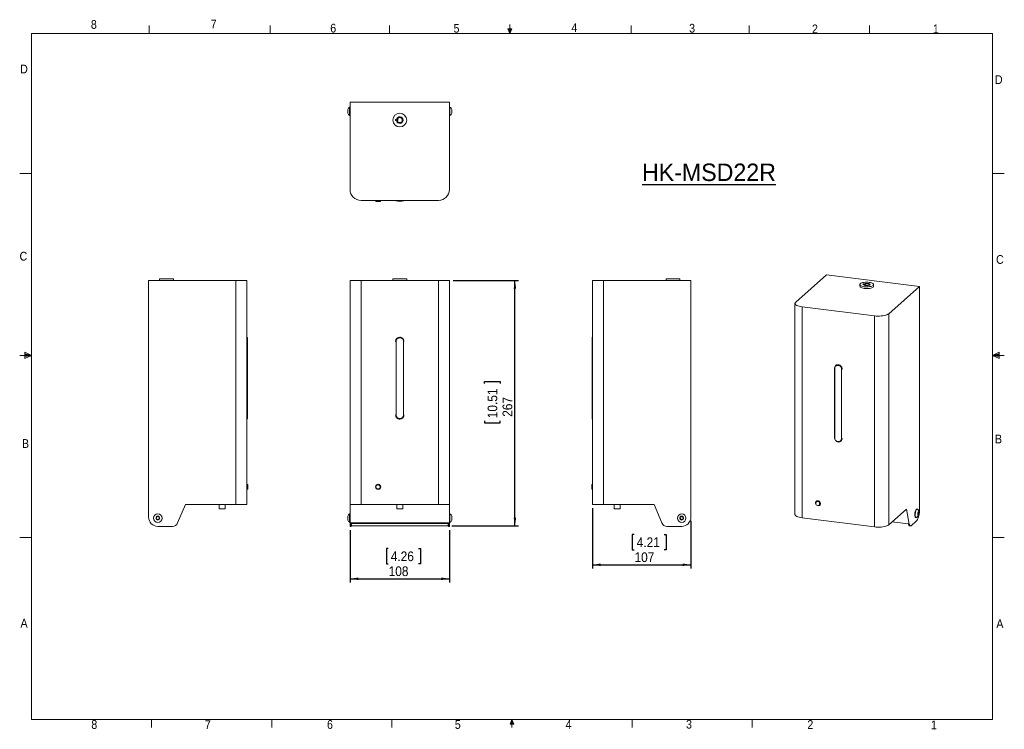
# Model space of a CAD drawing. Header units: millimetres. Extents: x 5 to 273, y 7 to 200.
import ezdxf

# ---------------------------------------------------------------- set-up
doc = ezdxf.new("R2010")
doc.units = ezdxf.units.MM
doc.layers.add('FORMAT', color=7, linetype='Continuous')
doc.styles.add('SLDTEXTSTYLE0', font='ARIAL.TTF', dxfattribs={"width": 0.948})
doc.styles.add('SLDTEXTSTYLE1', font='GOTHIC.TTF', dxfattribs={"width": 0.913})
doc.dimstyles.new('SLDDIMSTYLE0', dxfattribs={"dimtxt": 2.645833, "dimasz": 2.2, "dimexe": 0, "dimexo": 0.0625, "dimgap": 0.661458, "dimtad": 1, "dimlfac": 4, "dimrnd": 1e-09, "dimzin": 12, "dimdsep": 46, "dimtxsty": 'SLDTEXTSTYLE1', "dimsah": 1, "dimcen": 0.09, "dimadec": 0, "dimazin": 3, "dimtfac": 1, "dimtofl": 0, "dimtmove": 0, "dimatfit": 3, "dimfxl": 0, "dimfrac": 2, "dimtolj": 1, "dimtzin": 12, "dimarcsym": 0})

# ---------------------------------------------------------------- blocks, each defined once
blk = doc.blocks.new('*D1')
at = {"layer": 'FORMAT'}
for p, q in [((95.13, 61.55), (95.13, 47.29)), ((122.18, 61.55), (122.18, 47.29)), ((105.53, 56.55), (104.99, 56.55)), ((104.99, 56.55), (104.99, 52.35)), ((113.71, 56.55), (114.25, 56.55)), ((114.25, 56.55), (114.25, 52.35)), ((104.99, 52.35), (105.53, 52.35)), ((114.25, 52.35), (113.71, 52.35)), ((95.13, 48.29), (122.18, 48.29))]:
    blk.add_line(p, q, dxfattribs=at)
for points in [[(95.13, 48.29), (97.33, 47.95), (97.33, 48.63)], [(122.18, 48.29), (119.98, 48.63), (119.98, 47.95)]]:
    blk.add_solid(points, dxfattribs=at)
at = {"layer": 'FORMAT', "char_height": 2.646, "attachment_point": 1, "style": 'SLDTEXTSTYLE1'}
for s, insert in [('4.26', (106.2, 55.73, -12.41)), ('108', (105.62, 51.67, -12.41))]:
    blk.add_mtext(s, dxfattribs=dict(at, insert=insert))
blk = doc.blocks.new('*D2')
at = {"layer": 'FORMAT'}
for p, q in [((123.18, 129.43), (140.99, 129.43)), ((139.99, 62.68), (139.99, 129.43)), ((131.73, 101.44), (131.73, 101.98)), ((131.73, 101.98), (135.93, 101.98)), ((135.93, 101.98), (135.93, 101.44)), ((131.73, 91.31), (131.73, 90.77)), ((135.93, 90.77), (135.93, 91.31)), ((131.73, 90.77), (135.93, 90.77)), ((122.78, 62.68), (140.99, 62.68))]:
    blk.add_line(p, q, dxfattribs=at)
for points in [[(139.99, 129.43), (139.65, 127.23), (140.33, 127.23)], [(139.99, 62.68), (140.33, 64.88), (139.65, 64.88)]]:
    blk.add_solid(points, dxfattribs=at)
at = {"layer": 'FORMAT', "char_height": 2.646, "attachment_point": 1, "rotation": 90, "style": 'SLDTEXTSTYLE1'}
for s, insert in [('10.51', (132.55, 91.98, -12.41)), ('267', (136.62, 92.37, -12.41))]:
    blk.add_mtext(s, dxfattribs=dict(at, insert=insert))
blk = doc.blocks.new('*D3')
at = {"layer": 'FORMAT'}
for p, q in [((161.12, 67.5), (161.12, 51.1)), ((187.87, 64.05), (187.87, 51.1)), ((172.46, 60.37), (171.92, 60.37)), ((171.92, 60.37), (171.92, 56.17)), ((180.64, 60.37), (181.17, 60.37)), ((181.17, 60.37), (181.17, 56.17)), ((171.92, 56.17), (172.46, 56.17)), ((181.17, 56.17), (180.64, 56.17)), ((161.12, 52.1), (187.87, 52.1))]:
    blk.add_line(p, q, dxfattribs=at)
for points in [[(161.12, 52.1), (163.32, 51.76), (163.32, 52.44)], [(187.87, 52.1), (185.67, 52.44), (185.67, 51.76)]]:
    blk.add_solid(points, dxfattribs=at)
at = {"layer": 'FORMAT', "char_height": 2.646, "attachment_point": 1, "style": 'SLDTEXTSTYLE1'}
for s, insert in [('4.21', (173.13, 59.55, 2.52)), ('107', (172.54, 55.48, 2.52))]:
    blk.add_mtext(s, dxfattribs=dict(at, insert=insert))

msp = doc.modelspace()

# ---------------------------------------------------------------- linework, layer by layer
at = {"color": 7, "linetype": 'Continuous', "lineweight": 0}
for p, q in [((40.4628, 196.675), (40.4628, 198.8289)), ((73.395, 196.675), (73.395, 198.8289)), ((105.8678, 196.675), (105.8678, 198.8289)), ((138.5703, 196.675), (138.5703, 199.1482)), ((171.6661, 196.675), (171.6661, 198.8289)), ((203.7289, 196.675), (203.7289, 198.8289)), ((236.4844, 196.675), (236.4844, 198.8289)), ((8.3801, 196.675), (270.0001, 196.675)), ((8.3801, 196.675), (8.3801, 9.9587)), ((139.1022, 197.9105), (138.0411, 197.9105)), ((138.5703, 196.675), (138.0411, 197.9105)), ((138.5703, 196.675), (138.3066, 197.9105)), ((138.5703, 196.675), (138.7998, 197.9105)), ((138.5703, 196.675), (139.1022, 197.9105)), ((270.0001, 9.9587), (270.0001, 196.675)), ((8.3801, 158.5487), (5.2051, 158.5487)), ((270.0001, 158.5487), (273.1751, 158.5487)), ((8.3801, 109.0187), (6.6232, 109.9161)), ((6.6232, 109.9161), (6.6232, 108.2059)), ((270.0001, 109.0187), (271.7571, 109.9161)), ((271.7571, 109.9161), (271.7571, 108.2059)), ((8.3801, 109.0187), (5.2051, 109.0187)), ((6.6232, 109.5389), (8.3801, 109.0187)), ((6.6232, 109.3267), (8.3801, 109.0187)), ((6.6232, 108.2059), (8.3801, 109.0187)), ((6.6232, 108.7844), (8.3801, 109.0187)), ((6.6232, 108.7844), (8.3801, 109.0187)), ((271.7571, 109.5389), (270.0001, 109.0187)), ((271.7571, 109.3267), (270.0001, 109.0187)), ((271.7571, 108.7844), (270.0001, 109.0187)), ((271.7571, 108.7844), (270.0001, 109.0187)), ((271.7571, 108.2059), (270.0001, 109.0187)), ((270.0001, 109.0187), (273.1751, 109.0187)), ((8.3801, 59.4887), (5.2051, 59.4887)), ((270.0001, 59.4887), (273.1751, 59.4887)), ((270.0001, 9.9587), (8.3801, 9.9587)), ((41.0826, 9.9587), (41.0826, 7.8048)), ((73.7851, 9.9587), (73.7851, 7.8048)), ((106.4876, 9.9587), (106.4876, 7.8048)), ((139.1901, 9.9587), (138.6609, 8.7232)), ((139.7221, 8.7232), (138.6609, 8.7232)), ((139.1901, 9.9587), (138.914, 8.7232)), ((139.1901, 9.9587), (139.1901, 7.8048)), ((139.1901, 9.9587), (139.7221, 8.7232)), ((139.1901, 9.9587), (139.4609, 8.7232)), ((171.8926, 9.9587), (171.8926, 7.8048)), ((204.5951, 9.9587), (204.5951, 7.8048))]:
    msp.add_line(p, q, dxfattribs=at)
at = {"color": 7, "linetype": 'Continuous', "lineweight": 15}
for p, q in [((122.1751, 177.9858), (95.1251, 177.9858)), ((95.1251, 177.9858), (95.1251, 154.2358)), ((122.1751, 177.9858), (122.1751, 154.2358)), ((94.4751, 175.9781), (94.4751, 176.0107)), ((94.4751, 174.9609), (94.4751, 176.0107)), ((94.4751, 174.9609), (94.4751, 175.9781)), ((95.1251, 176.6483), (95.0001, 176.6483)), ((95.1251, 176.6483), (95.0001, 176.6483)), ((95.0001, 176.5762), (95.0001, 176.6483)), ((95.0001, 174.3233), (95.0001, 176.6483)), ((95.0001, 174.3233), (95.0001, 176.5762)), ((95.0001, 174.3233), (95.1251, 174.3233)), ((95.0001, 174.3233), (95.1251, 174.3233)), ((122.3001, 176.6483), (122.1751, 176.6483)), ((122.3001, 176.6483), (122.1751, 176.6483)), ((122.1751, 174.3233), (122.3001, 174.3233)), ((122.1751, 174.3233), (122.3001, 174.3233)), ((122.3001, 176.6483), (122.3001, 174.4309)), ((122.3001, 176.6483), (122.3001, 174.3233)), ((122.3001, 174.4309), (122.3001, 174.3233)), ((122.8251, 176.0107), (122.8251, 175.0095)), ((122.8251, 176.0107), (122.8251, 174.9609)), ((122.8251, 175.0095), (122.8251, 174.9609)), ((107.5251, 172.9608), (107.5251, 173.2608)), ((107.5251, 173.2608), (107.7627, 173.2608)), ((107.7627, 172.9608), (107.5251, 172.9608)), ((107.9792, 173.2608), (108.1501, 173.2608)), ((108.1501, 172.9608), (107.9792, 172.9608)), ((108.1501, 172.9608), (108.1501, 173.2608)), ((119.1751, 151.2358), (98.1251, 151.2358)), ((102.0501, 151.2358), (102.1022, 151.0414)), ((102.2714, 150.9858), (102.1746, 150.9858)), ((103.3256, 150.9858), (102.2714, 150.9858)), ((103.398, 151.0414), (103.4501, 151.2358)), ((40.2955, 65.053), (40.2955, 129.428)), ((40.2955, 129.428), (64.0455, 129.428)), ((43.2955, 129.928), (43.2955, 129.428)), ((45.1705, 129.928), (43.2955, 129.928)), ((47.0455, 129.928), (45.1705, 129.928)), ((47.0455, 129.428), (47.0455, 129.928)), ((64.0455, 68.503), (64.0455, 129.428)), ((64.0455, 129.428), (67.0455, 129.428)), ((67.0455, 129.428), (67.0455, 68.503)), ((95.1251, 68.503), (95.1251, 129.428)), ((95.1251, 129.428), (98.1251, 129.428)), ((98.1251, 129.428), (98.1251, 68.503)), ((119.1751, 129.428), (98.1251, 129.428)), ((106.7751, 129.928), (106.7751, 129.428)), ((110.5251, 129.928), (106.7751, 129.928)), ((110.5251, 129.428), (110.5251, 129.928)), ((119.1751, 68.503), (119.1751, 129.428)), ((119.1751, 129.428), (122.1751, 129.428)), ((122.1751, 129.428), (122.1751, 68.503)), ((161.1237, 68.503), (161.1237, 129.428)), ((161.1237, 129.428), (164.1237, 129.428)), ((164.1237, 129.428), (164.1237, 68.503)), ((187.8737, 129.428), (164.1237, 129.428)), ((181.1237, 129.928), (181.1237, 129.428)), ((184.8737, 129.928), (181.1237, 129.928)), ((184.8737, 129.428), (184.8737, 129.928)), ((187.8737, 65.053), (187.8737, 129.428)), ((224.8006, 131.0065), (216.4037, 123.6011)), ((250.1035, 127.8186), (224.8006, 131.0065)), ((233.8535, 128.3639), (233.8535, 127.8925)), ((234.6231, 128.4497), (234.7292, 128.5433)), ((234.8453, 128.4217), (234.6231, 128.4497)), ((234.7292, 128.5433), (234.9514, 128.5153)), ((234.7292, 128.4364), (234.7292, 128.5433)), ((234.8453, 128.4217), (234.8453, 128.3061)), ((234.9514, 128.2126), (234.9514, 128.5153)), ((235.041, 128.3639), (235.041, 128.1703)), ((235.2077, 128.3761), (235.0478, 128.3962)), ((235.1539, 128.4898), (235.3138, 128.4696)), ((235.1539, 128.3829), (235.1539, 128.4898)), ((235.2077, 128.3761), (235.3138, 128.4696)), ((236.416, 128.1703), (236.416, 128.3639)), ((237.6035, 127.8925), (237.6035, 128.3639)), ((250.1035, 127.8186), (241.7066, 120.4133)), ((250.1035, 67.1253), (250.1035, 127.8186)), ((216.2099, 123.2476), (216.2099, 65.807)), ((237.8397, 119.8314), (218.1493, 122.3122)), ((218.1493, 122.3122), (218.1493, 64.8715)), ((237.8397, 62.3908), (237.8397, 119.8314)), ((241.7066, 120.4133), (241.7066, 62.9726)), ((67.1652, 112.878), (67.1652, 92.878)), ((67.1997, 91.8754), (67.1997, 113.8806)), ((107.6416, 112.878), (107.6416, 92.878)), ((109.6586, 92.878), (109.6586, 112.878)), ((160.9694, 113.8806), (160.9694, 91.8754)), ((161.004, 92.878), (161.004, 112.878)), ((226.9358, 105.5901), (226.9358, 86.7292)), ((226.9361, 105.5877), (226.9439, 105.6024)), ((227.0087, 105.5498), (227.0087, 86.6936)), ((228.8956, 86.4559), (228.8956, 105.3121)), ((67.2399, 73.9509), (67.0455, 74.003)), ((67.0455, 72.603), (67.2399, 72.6551)), ((67.2955, 73.8785), (67.2955, 73.6225)), ((67.2955, 73.6225), (67.2955, 72.7276)), ((160.8737, 72.7276), (160.8737, 73.8785)), ((161.1237, 74.003), (160.9293, 73.9509)), ((160.9293, 72.6551), (161.1237, 72.603)), ((50.2955, 68.503), (48.1816, 63.472)), ((64.0455, 68.503), (50.2955, 68.503)), ((59.533, 68.503), (59.533, 67.3654)), ((61.158, 67.3654), (59.533, 67.3654)), ((61.158, 67.3654), (61.158, 68.503)), ((67.0455, 68.503), (64.0455, 68.503)), ((98.1251, 68.503), (95.1251, 68.503)), ((95.1251, 68.503), (95.1251, 63.472)), ((119.1751, 68.503), (98.1251, 68.503)), ((107.8376, 68.503), (107.8376, 67.3654)), ((108.7735, 67.3654), (107.8376, 67.3654)), ((109.4626, 67.3654), (108.7735, 67.3654)), ((109.4626, 67.3654), (109.4626, 68.503)), ((122.1751, 68.503), (119.1751, 68.503)), ((122.1751, 68.503), (122.1751, 63.472)), ((164.1237, 68.503), (161.1237, 68.503)), ((164.1237, 68.503), (177.8737, 68.503)), ((167.0112, 68.503), (167.0112, 67.3654)), ((167.0206, 67.3654), (167.0112, 67.3654)), ((168.6362, 67.3654), (167.0206, 67.3654)), ((168.6362, 67.3654), (168.6362, 68.503)), ((177.8737, 68.503), (179.9876, 63.472)), ((221.8428, 69.1015), (221.8212, 69.0223)), ((222.5628, 68.1814), (222.6441, 68.193)), ((241.7066, 62.9726), (246.568, 67.2599)), ((246.568, 67.2599), (247.3154, 63.1758)), ((249.4819, 67.2487), (249.365, 67.2635)), ((249.4819, 67.2487), (249.365, 67.2635)), ((42.3544, 64.7275), (42.5096, 65.1472)), ((42.6403, 64.3833), (42.3544, 64.7275)), ((42.3666, 64.8625), (42.6325, 65.2042)), ((42.5295, 64.4613), (42.3666, 64.8625)), ((42.5096, 65.1472), (42.9506, 65.2227)), ((42.9584, 64.4018), (42.5295, 64.4613)), ((42.6325, 65.2042), (43.0614, 65.1447)), ((43.0814, 64.4588), (42.6403, 64.3833)), ((42.9506, 65.2227), (43.2365, 64.8785)), ((43.2244, 64.7435), (42.9584, 64.4018)), ((43.0614, 65.1447), (43.2244, 64.7435)), ((43.2365, 64.8785), (43.0814, 64.4588)), ((94.4751, 64.2781), (94.4751, 65.3279)), ((95.1251, 65.9655), (95.0001, 65.9655)), ((95.1251, 65.9655), (95.0001, 65.9655)), ((95.0001, 63.6405), (95.0001, 65.9655)), ((122.3001, 65.9655), (122.1751, 65.9655)), ((122.3001, 65.9655), (122.1751, 65.9655)), ((122.3001, 65.9655), (122.3001, 65.2916)), ((122.3001, 65.9655), (122.3001, 63.9332)), ((122.3001, 65.2916), (122.3001, 63.6405)), ((122.8251, 65.3279), (122.8251, 65.0236)), ((122.8251, 65.3279), (122.8251, 64.4103)), ((122.8251, 65.0236), (122.8251, 64.2781)), ((122.8251, 64.4103), (122.8251, 64.2781)), ((184.9281, 64.7629), (185.1161, 65.1689)), ((185.1857, 64.397), (184.9281, 64.7629)), ((184.9629, 64.666), (185.0497, 65.0903)), ((185.287, 64.3788), (184.9629, 64.666)), ((185.0497, 65.0903), (185.4605, 65.2273)), ((185.1161, 65.1689), (185.5618, 65.209)), ((185.6313, 64.4372), (185.1857, 64.397)), ((185.6977, 64.5158), (185.287, 64.3788)), ((185.4605, 65.2273), (185.7845, 64.94)), ((185.5618, 65.209), (185.8194, 64.8432)), ((185.8194, 64.8432), (185.6313, 64.4372)), ((185.7845, 64.94), (185.6977, 64.5158)), ((237.8397, 62.3908), (218.1493, 64.8715)), ((249.0743, 64.9567), (249.1913, 64.942)), ((249.0743, 64.9567), (249.1913, 64.942)), ((249.6701, 65.8567), (249.7366, 66.2981)), ((249.7612, 65.5921), (249.6701, 65.8567)), ((249.6824, 65.7763), (249.7131, 66.2033)), ((249.797, 65.6065), (249.6824, 65.7763)), ((249.7131, 66.2033), (249.8583, 66.4605)), ((249.7366, 66.2981), (249.8941, 66.4749)), ((249.9187, 65.7689), (249.7612, 65.5921)), ((249.9422, 65.8637), (249.797, 65.6065)), ((249.8583, 66.4605), (249.9729, 66.2907)), ((249.8941, 66.4749), (249.9852, 66.2103)), ((249.9852, 66.2103), (249.9187, 65.7689)), ((249.9729, 66.2907), (249.9422, 65.8637)), ((249.9496, 65.7759), (249.9734, 65.8696)), ((46.7987, 62.553), (42.7955, 62.553)), ((95.0001, 63.6405), (95.1251, 63.6405)), ((95.0001, 63.6405), (95.1251, 63.6405)), ((95.1251, 63.472), (95.3751, 63.472)), ((95.1251, 62.553), (95.1251, 63.472)), ((95.3751, 62.553), (95.1251, 62.553)), ((95.3751, 63.472), (121.9251, 63.472)), ((95.3751, 62.553), (95.3751, 63.472)), ((95.5251, 63.328), (95.5251, 63.472)), ((95.5251, 63.328), (121.7751, 63.328)), ((95.5251, 63.328), (95.5251, 62.678)), ((121.7751, 62.678), (95.5251, 62.678)), ((98.9501, 63.472), (98.9501, 63.328)), ((98.9501, 63.4392), (99.2751, 63.4392)), ((99.2751, 63.472), (99.2751, 63.4392)), ((99.2751, 63.4392), (100.0251, 63.4392)), ((100.0251, 63.4392), (100.0251, 63.472)), ((100.0251, 63.4392), (101.5251, 63.4392)), ((101.5251, 63.472), (101.5251, 63.4392)), ((101.5251, 63.4392), (102.2751, 63.4392)), ((102.2751, 63.4392), (102.2751, 63.472)), ((102.2751, 63.4392), (103.7751, 63.4392)), ((103.7751, 63.472), (103.7751, 63.4392)), ((103.7751, 63.4392), (104.5251, 63.4392)), ((104.5251, 63.4392), (104.5251, 63.472)), ((104.5251, 63.4392), (106.0251, 63.4392)), ((106.0251, 63.472), (106.0251, 63.4392)), ((106.0251, 63.4392), (106.0251, 63.328)), ((111.2751, 63.4392), (111.2751, 63.472)), ((111.2751, 63.4392), (112.7751, 63.4392)), ((111.2751, 63.328), (111.2751, 63.4392)), ((112.7751, 63.472), (112.7751, 63.4392)), ((112.7751, 63.4392), (113.5251, 63.4392)), ((113.5251, 63.4392), (113.5251, 63.472)), ((113.5251, 63.4392), (115.0251, 63.4392)), ((115.0251, 63.472), (115.0251, 63.4392)), ((115.0251, 63.4392), (115.7751, 63.4392)), ((115.7751, 63.4392), (115.7751, 63.472)), ((115.7751, 63.4392), (117.2751, 63.4392)), ((117.2751, 63.472), (117.2751, 63.4392)), ((117.2751, 63.4392), (118.0251, 63.4392)), ((118.0251, 63.4392), (118.0251, 63.472)), ((118.0251, 63.4392), (118.3501, 63.4392)), ((118.3501, 63.328), (118.3501, 63.472)), ((121.7751, 63.328), (121.7751, 63.472)), ((121.7751, 62.678), (121.7751, 63.328)), ((121.9251, 63.472), (122.1751, 63.472)), ((121.9251, 63.472), (121.9251, 62.553)), ((122.1751, 62.553), (121.9251, 62.553)), ((122.1751, 63.6405), (122.3001, 63.6405)), ((122.1751, 63.6405), (122.3001, 63.6405)), ((122.1751, 63.472), (122.1751, 62.553)), ((122.3001, 63.9332), (122.3001, 63.6405)), ((181.3705, 62.553), (185.3737, 62.553)), ((242.6093, 63.7687), (247.0815, 63.2052)), ((247.0815, 63.2052), (247.3154, 63.1758)), ((247.3829, 62.696), (247.6168, 62.6665)), ((247.8043, 62.7405), (249.2196, 63.9888))]:
    msp.add_line(p, q, dxfattribs=at)
at = {"color": 8, "linetype": 'Continuous', "lineweight": 15}
for p, q in [((102.1022, 151.0414), (102.2112, 151.0414)), ((102.2112, 151.0414), (103.398, 151.0414)), ((67.2399, 73.6627), (67.2399, 73.9509)), ((67.2399, 72.6551), (67.2399, 73.6627)), ((160.9293, 73.9509), (160.9293, 72.6551))]:
    msp.add_line(p, q, dxfattribs=at)
at = {"color": 7, "linetype": 'Continuous', "lineweight": 15, "flags": 128}
for points in [[(233.9746, 128.5849), (234.1376, 128.6947), (234.3618, 128.7918), (234.6385, 128.8725), (234.957, 128.9336), (235.3053, 128.9728), (235.6697, 128.9886), (236.0365, 128.9804), (236.3914, 128.9486), (236.7208, 128.8942), (237.0121, 128.8195), (237.2541, 128.7273), (237.4374, 128.6211), (237.5551, 128.505), (237.6026, 128.3835), (237.578, 128.2613), (237.4824, 128.143), (237.3194, 128.0331), (237.0952, 127.9361), (236.8185, 127.8554), (236.4999, 127.7943), (236.1517, 127.7551), (235.7872, 127.7392), (235.4205, 127.7474), (235.0656, 127.7793), (234.7361, 127.8336), (234.4448, 127.9084), (234.2029, 128.0006), (234.0195, 128.1068), (233.9019, 128.2229), (233.8544, 128.3444), (233.879, 128.4666), (233.9746, 128.5849)], [(234.9514, 128.5153), (235.1093, 128.5816), (235.3165, 128.6307), (235.5565, 128.6584), (235.8103, 128.6627), (236.0575, 128.6432), (236.2785, 128.6014), (236.4557, 128.5407), (236.5749, 128.4659), (236.6267, 128.383), (236.6068, 128.2985), (236.517, 128.2193), (236.3643, 128.1516), (236.161, 128.1008), (235.9232, 128.071), (235.6698, 128.0646), (235.4212, 128.082), (235.197, 128.1218), (235.0152, 128.181), (234.8902, 128.2547), (234.8321, 128.3372), (234.8453, 128.4217)], [(237.6035, 127.8925), (237.578, 127.7899), (237.4824, 127.6716), (237.3194, 127.5617), (237.0952, 127.4646), (236.8185, 127.384), (236.4999, 127.3229), (236.1517, 127.2837), (235.7872, 127.2678), (235.4205, 127.276), (235.0656, 127.3079), (234.7361, 127.3622), (234.4448, 127.437), (234.2029, 127.5292), (234.0195, 127.6354), (233.9019, 127.7515), (233.8544, 127.8729), (233.8535, 127.8925)], [(235.1539, 128.4898), (235.3043, 128.5443), (235.4991, 128.58), (235.7178, 128.5931), (235.9376, 128.5822), (236.1355, 128.5486), (236.291, 128.4957), (236.3877, 128.429), (236.4155, 128.3555), (236.3716, 128.2829), (236.2605, 128.2188), (236.0938, 128.1698), (235.8889, 128.1411), (235.6673, 128.1357), (235.4521, 128.1541), (235.2658, 128.1944), (235.1277, 128.2525), (235.0525, 128.3222), (235.0478, 128.3962)], [(216.4037, 123.6011), (216.2723, 123.4505), (216.2133, 123.2948), (216.228, 123.1379), (216.3162, 122.9838), (216.4756, 122.8362), (216.7024, 122.6986), (216.9909, 122.5746), (217.334, 122.4672), (217.7233, 122.379), (218.1493, 122.3122)], [(237.8397, 119.8314), (238.2918, 119.7876), (238.7588, 119.7679), (239.2293, 119.7729), (239.6918, 119.8022), (240.1347, 119.8554), (240.5473, 119.931), (240.9192, 120.0271), (241.2415, 120.1415), (241.5062, 120.2713), (241.7066, 120.4133)], [(221.9027, 69.1939), (222.0393, 69.3233), (222.2157, 69.3951), (222.4128, 69.4014), (222.6092, 69.3416), (222.7837, 69.2222), (222.9174, 69.0561), (222.9958, 68.8613), (223.0103, 68.6589), (222.9594, 68.4709), (222.8487, 68.3176), (222.69, 68.2156), (222.5007, 68.176), (222.3012, 68.2031), (222.1132, 68.294), (221.9569, 68.4387), (221.8494, 68.6217), (221.8024, 68.823), (221.8208, 69.0209), (221.9027, 69.1939)], [(221.8428, 69.1015), (221.8785, 69.1982), (221.9982, 69.3638), (222.1696, 69.474), (222.3741, 69.5167), (222.5896, 69.4875), (222.7928, 69.3893), (222.9616, 69.2329), (223.0777, 69.0353), (223.1286, 68.8177), (223.1087, 68.6039), (223.0202, 68.417), (223.0202, 68.417)], [(221.9394, 69.1316), (221.8642, 68.9686), (221.8521, 68.7821), (221.9045, 68.5946), (222.0151, 68.4288), (222.1706, 68.3046), (222.3523, 68.237), (222.5381, 68.2342), (222.7057, 68.2965), (222.8349, 68.4164), (222.9101, 68.5795), (222.9222, 68.766), (222.8698, 68.9534), (222.7592, 69.1193), (222.6037, 69.2435), (222.4221, 69.311), (222.2363, 69.3138), (222.0686, 69.2515), (221.9394, 69.1316)], [(249.365, 67.2635), (249.3599, 67.264), (249.2595, 67.2361), (249.1565, 67.1374), (249.0575, 66.9741), (248.9686, 66.7566), (248.8956, 66.4985), (248.8429, 66.2159), (248.8139, 65.9267), (248.8104, 65.649), (248.8326, 65.4003), (248.8791, 65.1962), (248.947, 65.0495)], [(249.365, 67.2635), (249.2687, 67.2415), (249.1656, 67.149), (249.066, 66.9912), (248.976, 66.778), (248.9014, 66.5229), (248.8467, 66.2418)], [(249.5672, 67.206), (249.4769, 67.2493), (249.3764, 67.2213), (249.2734, 67.1226), (249.1744, 66.9594), (249.0856, 66.7419), (249.0125, 66.4837), (248.9598, 66.2012), (248.9308, 65.912), (248.9273, 65.6343), (248.9495, 65.3856), (248.996, 65.1815), (249.0639, 65.0348)], [(249.568, 67.2052), (249.4855, 67.2482), (249.3856, 67.2268), (249.2826, 67.1342), (249.1829, 66.9764), (249.093, 66.7633), (249.0183, 66.5081), (248.9636, 66.227)], [(249.2196, 63.9888), (249.3731, 64.1599), (249.522, 64.3975), (249.6616, 64.6943), (249.7878, 65.0413), (249.8967, 65.4279), (249.9851, 65.8424), (250.0502, 66.2721), (250.0901, 66.7042), (250.1035, 67.1253)], [(218.1493, 64.8715), (217.7233, 64.9384), (217.334, 65.0266), (216.9909, 65.134), (216.7024, 65.258), (216.4756, 65.3955), (216.3162, 65.5432), (216.228, 65.6973), (216.2099, 65.807)], [(248.8467, 66.2418), (248.8155, 65.9524), (248.8096, 65.673), (248.8295, 65.421), (248.874, 65.2123), (248.9401, 65.0601), (249.0238, 64.9738), (249.0743, 64.9567)], [(248.9636, 66.227), (248.9324, 65.9377), (248.9265, 65.6583), (248.9465, 65.4063), (248.9909, 65.1976), (249.0571, 65.0453), (249.1408, 64.959), (249.2368, 64.9441), (249.2854, 64.9627)], [(248.947, 65.0495), (249.032, 64.9695), (249.0743, 64.9567)], [(249.0639, 65.0348), (249.149, 64.9547), (249.2458, 64.9464), (249.2855, 64.9628)], [(249.6593, 66.0929), (249.6425, 65.9019), (249.6507, 65.7286), (249.6828, 65.5964), (249.7345, 65.5233), (249.7987, 65.5191), (249.8669, 65.5844), (249.9298, 65.7103), (249.9789, 65.8799), (250.0075, 66.0702), (250.0119, 66.2555), (249.9914, 66.4109), (249.9488, 66.5153), (249.8898, 66.5546), (249.8224, 66.5235), (249.7558, 66.4263), (249.6988, 66.276), (249.6593, 66.0929)], [(249.7046, 65.5546), (249.763, 65.5126), (249.8302, 65.5409), (249.8971, 65.6358), (249.9546, 65.7843), (249.9949, 65.9666), (250.0127, 66.1578), (250.0054, 66.3323), (249.9742, 66.4664), (249.9232, 66.542), (249.8592, 66.549), (249.791, 66.4863), (249.7278, 66.3625), (249.678, 66.1943), (249.6485, 66.0043), (249.6431, 65.8183), (249.6627, 65.6613), (249.7046, 65.5546)], [(241.7066, 62.9726), (241.5062, 62.8307), (241.2415, 62.7009), (240.9192, 62.5865), (240.5473, 62.4903), (240.1347, 62.4147), (239.6918, 62.3616), (239.2293, 62.3322), (238.7588, 62.3273), (238.2918, 62.347), (237.8397, 62.3908)], [(247.0815, 63.2052), (247.1168, 63.0517), (247.1618, 62.9225), (247.2155, 62.8204), (247.2769, 62.7475), (247.3446, 62.7055), (247.3829, 62.696)], [(247.3154, 63.1758), (247.3506, 63.0222), (247.3956, 62.893), (247.4494, 62.7909), (247.5108, 62.718), (247.5785, 62.676), (247.651, 62.6657), (247.7268, 62.6874), (247.8043, 62.7405)]]:
    msp.add_lwpolyline(points, dxfattribs=at)
at = {"color": 7, "linetype": 'Continuous', "lineweight": 15}
for centre, radius in [((108.6501, 173.1108), 1.875), ((102.7501, 73.303), 0.7), ((102.7501, 73.303), 0.6479), ((102.7501, 73.303), 0.5755), ((42.7955, 64.803), 1.1625), ((42.7955, 64.803), 0.5249), ((185.3737, 64.803), 1.1625), ((185.3737, 64.803), 0.5249)]:
    msp.add_circle(centre, radius, dxfattribs=at)
for centre, radius, start, end in [((95.7501, 175.4958), 1.375, 123.053911, 158.009523), ((95.7501, 175.4758), 1.375, 201.990477, 236.946089), ((121.5501, 175.4958), 1.375, 21.990477, 56.946089), ((121.5501, 175.4758), 1.375, 303.053911, 338.009523), ((108.6501, 173.1108), 0.9, 189.594068, 170.405932), ((108.6501, 173.1108), 0.6875, 192.602265, 167.397735), ((98.1251, 154.2358), 3, 180, 270), ((119.1751, 154.2358), 3, 270, 0), ((102.1746, 151.0608), 0.075, 195, 270), ((103.3256, 151.0608), 0.075, 270, 345), ((67.2205, 73.8785), 0.075, 0, 75), ((67.2205, 72.7276), 0.075, 285, 0), ((160.9487, 73.8785), 0.075, 105, 180), ((160.9487, 72.7276), 0.075, 180, 255), ((222.5684, 68.7478), 0.56, 277.767973, 323.783485), ((42.7955, 65.053), 2.5, 180, 270), ((95.7501, 64.8131), 1.375, 123.053911, 158.009523), ((121.5501, 64.8131), 1.375, 21.990477, 56.946089), ((185.3737, 65.053), 2.5, 270, 0), ((46.7987, 64.053), 1.5, 270, 337.209409), ((95.7501, 64.793), 1.375, 201.990477, 236.946089), ((121.5501, 64.793), 1.375, 303.053911, 338.009523), ((181.3705, 64.053), 1.5, 202.790591, 270)]:
    msp.add_arc(centre, radius, start, end, dxfattribs=at)
for points, knots in [([(107.5472, 151.2394), (107.5488, 151.2243), (107.5519, 151.1929), (107.578, 151.152), (107.6163, 151.1226), (107.6467, 151.1173), (107.6614, 151.1147)], [0, 0, 0, 0, 0.24094079, 0.4999981, 0.75906206, 1, 1, 1, 1]), ([(109.6196, 151.1135), (109.6102, 151.1128), (109.582, 151.1109), (109.3735, 151.0983), (109.0444, 151.0853), (108.6504, 151.0796), (108.2562, 151.0852), (107.9267, 151.0983), (107.7182, 151.1109), (107.69, 151.1128), (107.6807, 151.1134)], [0, 0, 0, 0, 0.071902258, 0.215118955, 0.357765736, 0.49999437, 0.642289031, 0.785124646, 0.92847052, 1, 1, 1, 1]), ([(108.65, 151.2065), (108.6071, 151.2066), (108.4384, 151.2071), (108.1531, 151.2136), (107.8716, 151.2265), (107.7647, 151.2336), (107.7251, 151.2362)], [0, 0, 0, 0, 0.11664149, 0.45772888, 0.79918473, 1, 1, 1, 1]), ([(109.5751, 151.236), (109.5607, 151.235), (109.4884, 151.2301), (109.2538, 151.2178), (108.944, 151.208), (108.7337, 151.2069), (108.65, 151.2065)], [0, 0, 0, 0, 0.08565144, 0.42904835, 0.77286465, 1, 1, 1, 1]), ([(109.7751, 151.2407), (109.7734, 151.2251), (109.77, 151.1937), (109.7434, 151.1536), (109.7052, 151.1244), (109.6742, 151.1188), (109.6586, 151.116)], [0, 0, 0, 0, 0.24999947, 0.49999984, 0.74999842, 1, 1, 1, 1]), ([(67.1652, 112.878), (67.1624, 112.878), (67.1569, 112.878), (67.1277, 112.878), (67.0875, 112.878), (67.0562, 112.878), (67.0405, 112.878)], [0, 0, 0, 0, 0.25000158, 0.50000016, 0.75000053, 1, 1, 1, 1]), ([(67.0747, 114.003), (67.0746, 114.0015), (67.0742, 113.9957), (67.0676, 113.9067), (67.0548, 113.7263), (67.0479, 113.5595), (67.0455, 113.4997)], [0, 0, 0, 0, 0.11782181, 0.46236073, 0.80727184, 1, 1, 1, 1]), ([(67.1997, 113.878), (67.1981, 113.8937), (67.1955, 113.9179), (67.1799, 113.947), (67.1638, 113.9671), (67.1438, 113.9832), (67.1147, 113.9988), (67.0905, 114.0014), (67.0747, 114.003)], [0, 0, 0, 0, 0.239455, 0.36835705, 0.49999549, 0.63164733, 0.760545, 1, 1, 1, 1]), ([(107.5251, 112.878), (107.5269, 112.9257), (107.5304, 113.0228), (107.56, 113.1687), (107.6121, 113.323), (107.7041, 113.5003), (107.8344, 113.6631), (107.9829, 113.7888), (108.1078, 113.8663), (108.3184, 113.9679), (108.5038, 113.9875), (108.65, 114.003)], [0, 0, 0, 0, 0.080980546, 0.165096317, 0.252347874, 0.357334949, 0.503513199, 0.603925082, 0.687157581, 0.753196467, 1, 1, 1, 1]), ([(107.6416, 112.878), (107.626, 112.878), (107.595, 112.878), (107.5568, 112.878), (107.5302, 112.878), (107.5268, 112.878), (107.5251, 112.878)], [0, 0, 0, 0, 0.25000158, 0.50000016, 0.75000053, 1, 1, 1, 1]), ([(109.6586, 112.878), (109.6432, 113.0101), (109.6123, 113.274), (109.3766, 113.6068), (109.0436, 113.8267), (108.6504, 113.9036), (108.257, 113.827), (107.9236, 113.6069), (107.6879, 113.2739), (107.657, 113.01), (107.6416, 112.878)], [0, 0, 0, 0, 0.125591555, 0.250811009, 0.375532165, 0.49988772, 0.624301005, 0.749187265, 0.874519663, 1, 1, 1, 1]), ([(108.65, 114.003), (108.697, 114.0013), (108.7925, 113.9979), (108.9362, 113.9692), (109.0893, 113.9184), (109.2654, 113.8285), (109.429, 113.6995), (109.5559, 113.552), (109.6348, 113.4269), (109.7388, 113.2146), (109.7591, 113.027), (109.7751, 112.878)], [0, 0, 0, 0, 0.07977773, 0.16251325, 0.24821091, 0.35360068, 0.49745479, 0.59961041, 0.68338666, 0.74876509, 1, 1, 1, 1]), ([(109.7751, 112.878), (109.7734, 112.878), (109.77, 112.878), (109.7434, 112.878), (109.7052, 112.878), (109.6742, 112.878), (109.6586, 112.878)], [0, 0, 0, 0, 0.24999947, 0.49999984, 0.74999842, 1, 1, 1, 1]), ([(161.0944, 114.003), (161.0787, 114.0014), (161.0545, 113.9988), (161.0254, 113.9832), (161.0054, 113.9671), (160.9893, 113.947), (160.9737, 113.9179), (160.9711, 113.8937), (160.9694, 113.878)], [0, 0, 0, 0, 0.239455, 0.36835267, 0.50000451, 0.63164295, 0.760545, 1, 1, 1, 1]), ([(161.1287, 112.878), (161.113, 112.878), (161.0817, 112.878), (161.0415, 112.878), (161.0123, 112.878), (161.0067, 112.878), (161.004, 112.878)], [0, 0, 0, 0, 0.24999947, 0.49999984, 0.74999842, 1, 1, 1, 1]), ([(161.1237, 113.503), (161.1228, 113.529), (161.1179, 113.6672), (161.1058, 113.8447), (161.096, 113.9842), (161.0949, 113.9977), (161.0944, 114.003)], [0, 0, 0, 0, 0.08007472, 0.42556605, 0.77147932, 1, 1, 1, 1]), ([(226.9439, 105.6024), (226.9581, 105.7418), (226.9865, 106.0201), (227.1619, 106.2143), (227.2494, 106.3112)], [0, 0, 0, 0, 0.50090087, 1, 1, 1, 1]), ([(228.8956, 105.3121), (228.8807, 105.4382), (228.851, 105.6899), (228.6255, 106.027), (228.3094, 106.2694), (227.9396, 106.3865), (227.5735, 106.3623), (227.2664, 106.1983), (227.0509, 105.9166), (227.0228, 105.6721), (227.0087, 105.5498)], [0, 0, 0, 0, 0.125591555, 0.250811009, 0.375532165, 0.49988772, 0.624301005, 0.749187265, 0.874519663, 1, 1, 1, 1]), ([(227.9841, 106.5198), (227.944, 106.5234), (227.7868, 106.5376), (227.5158, 106.497), (227.337, 106.3718), (227.2479, 106.3093)], [0, 0, 0, 0, 0.14634786, 0.57430374, 1, 1, 1, 1]), ([(227.9841, 106.5198), (228.1212, 106.4873), (228.396, 106.422), (228.7485, 106.1396), (228.9992, 105.7624), (229.0321, 105.4792), (229.0486, 105.3373)], [0, 0, 0, 0, 0.24780299, 0.49687671, 0.74776064, 1, 1, 1, 1]), ([(229.0518, 105.3401), (229.0399, 105.4603), (229.016, 105.7007), (228.8303, 106.0367), (228.5585, 106.3056), (228.2588, 106.4675), (228.0623, 106.5049), (227.9841, 106.5198)], [0, 0, 0, 0, 0.21425505, 0.42849467, 0.64313181, 0.85803109, 1, 1, 1, 1]), ([(229.0486, 105.3373), (229.0414, 105.3326), (229.0272, 105.3232), (228.9881, 105.3138), (228.942, 105.3092), (228.9111, 105.3111), (228.8956, 105.3121)], [0, 0, 0, 0, 0.24999947, 0.49999984, 0.74999842, 1, 1, 1, 1]), ([(67.1652, 92.878), (67.1624, 92.878), (67.1569, 92.878), (67.1277, 92.878), (67.0875, 92.878), (67.0562, 92.878), (67.0405, 92.878)], [0, 0, 0, 0, 0.25000158, 0.50000016, 0.75000053, 1, 1, 1, 1]), ([(67.0455, 92.2439), (67.0497, 92.1559), (67.0587, 91.9686), (67.0719, 91.7904), (67.0738, 91.7654), (67.0747, 91.753)], [0, 0, 0, 0, 0.30869607, 0.65766287, 1, 1, 1, 1]), ([(67.0747, 91.753), (67.0905, 91.7547), (67.1147, 91.7573), (67.1438, 91.7728), (67.1638, 91.789), (67.1799, 91.809), (67.1955, 91.8381), (67.1981, 91.8623), (67.1997, 91.878)], [0, 0, 0, 0, 0.23945315, 0.3683542, 0.49999902, 0.63163644, 0.7605375, 1, 1, 1, 1]), ([(107.6416, 92.878), (107.626, 92.878), (107.595, 92.878), (107.5568, 92.878), (107.5302, 92.878), (107.5268, 92.878), (107.5251, 92.878)], [0, 0, 0, 0, 0.25000158, 0.50000016, 0.75000053, 1, 1, 1, 1]), ([(108.6501, 91.753), (108.6031, 91.7547), (108.5074, 91.7582), (108.3636, 91.7869), (108.2104, 91.8378), (108.0343, 91.9279), (107.8708, 92.0569), (107.7439, 92.2045), (107.6652, 92.3296), (107.5613, 92.5418), (107.5411, 92.7293), (107.5251, 92.878)], [0, 0, 0, 0, 0.07987074, 0.16271201, 0.24852758, 0.35388492, 0.49787734, 0.59991992, 0.68366139, 0.74908357, 1, 1, 1, 1]), ([(107.6416, 92.878), (107.657, 92.7461), (107.6878, 92.4825), (107.9231, 92.1498), (108.2558, 91.9296), (108.6495, 91.8524), (109.0423, 91.929), (109.3783, 92.1486), (109.5662, 92.4265), (109.6468, 92.6792), (109.6547, 92.8116), (109.6586, 92.878)], [0, 0, 0, 0, 0.12531912, 0.25037599, 0.37503754, 0.49943691, 0.62387341, 0.74855845, 0.8736157, 0.93661805, 1, 1, 1, 1]), ([(109.7751, 92.878), (109.7733, 92.8303), (109.7697, 92.7329), (109.74, 92.5866), (109.6877, 92.4322), (109.5957, 92.2551), (109.4655, 92.0927), (109.3172, 91.9672), (109.1925, 91.8898), (108.9819, 91.7882), (108.7965, 91.7685), (108.6501, 91.753)], [0, 0, 0, 0, 0.08117103, 0.1655048, 0.25300486, 0.35775266, 0.50370285, 0.60395922, 0.68708488, 0.75306595, 1, 1, 1, 1]), ([(109.7751, 92.878), (109.7734, 92.878), (109.77, 92.878), (109.7434, 92.878), (109.7052, 92.878), (109.6742, 92.878), (109.6586, 92.878)], [0, 0, 0, 0, 0.24999947, 0.49999984, 0.74999842, 1, 1, 1, 1]), ([(160.9694, 91.878), (160.9711, 91.8623), (160.9737, 91.8381), (160.9893, 91.809), (161.0054, 91.789), (161.0254, 91.7728), (161.0545, 91.7573), (161.0787, 91.7547), (161.0944, 91.753)], [0, 0, 0, 0, 0.2394625, 0.36836356, 0.50000098, 0.6316458, 0.76054685, 1, 1, 1, 1]), ([(161.1287, 92.878), (161.113, 92.878), (161.0817, 92.878), (161.0415, 92.878), (161.0123, 92.878), (161.0067, 92.878), (161.004, 92.878)], [0, 0, 0, 0, 0.24999947, 0.49999984, 0.74999842, 1, 1, 1, 1]), ([(161.0944, 91.753), (161.0944, 91.753), (161.0945, 91.7533), (161.098, 91.7996), (161.1107, 91.9728), (161.1196, 92.1592), (161.1237, 92.2454)], [0, 0, 0, 0, 0.006326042, 0.35377138, 0.701206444, 1, 1, 1, 1]), ([(227.0087, 86.6936), (226.9952, 86.6963), (226.9682, 86.7017), (226.9427, 86.7153), (226.9321, 86.731), (226.94, 86.7412), (226.9439, 86.7463)], [0, 0, 0, 0, 0.25000158, 0.50000016, 0.75000053, 1, 1, 1, 1]), ([(227.9842, 85.5423), (227.8476, 85.5756), (227.574, 85.6423), (227.2317, 85.9337), (226.9959, 86.309), (226.965, 86.582), (226.9502, 86.7132)], [0, 0, 0, 0, 0.25313306, 0.50735054, 0.76320298, 1, 1, 1, 1]), ([(227.0087, 86.6936), (227.0228, 86.5671), (227.0508, 86.3143), (227.2659, 85.9684), (227.5725, 85.7174), (227.9387, 85.5966), (228.3081, 85.6242), (228.6271, 85.7958), (228.8069, 86.0392), (228.8842, 86.2696), (228.8918, 86.3937), (228.8956, 86.4559)], [0, 0, 0, 0, 0.12531912, 0.25037599, 0.37503754, 0.49943691, 0.62387341, 0.74855845, 0.8736157, 0.93661805, 1, 1, 1, 1]), ([(228.3683, 85.5749), (228.3976, 85.5805), (228.5362, 85.6071), (228.647, 85.6952), (228.7343, 85.7646)], [0, 0, 0, 0, 0.21216013, 1, 1, 1, 1]), ([(228.7758, 85.826), (228.8159, 85.8627), (228.94, 85.9762), (229.0322, 86.2151), (229.0463, 86.4083), (229.0518, 86.4839)], [0, 0, 0, 0, 0.224916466, 0.696443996, 1, 1, 1, 1]), ([(229.0486, 86.4811), (229.0414, 86.4764), (229.0272, 86.467), (228.9881, 86.4577), (228.942, 86.453), (228.9111, 86.455), (228.8956, 86.4559)], [0, 0, 0, 0, 0.24999947, 0.49999984, 0.74999842, 1, 1, 1, 1]), ([(228.0385, 85.5373), (228.0841, 85.5328), (228.1976, 85.5215), (228.3044, 85.5549), (228.3683, 85.5749)], [0, 0, 0, 0, 0.40185057, 1, 1, 1, 1]), ([(250.0063, 66.2932), (250.0063, 66.3067), (250.0064, 66.3927), (249.9692, 66.5491), (249.897, 66.7628), (249.7782, 66.9694), (249.6664, 67.1196), (249.5846, 67.1856), (249.569, 67.1982)], [0, 0, 0, 0, 0.0393246, 0.25001381, 0.46260386, 0.69448355, 0.94162169, 1, 1, 1, 1]), ([(249.9954, 66.3913), (249.994, 66.4075), (249.986, 66.497), (249.9364, 66.6576), (249.8417, 66.8698), (249.7204, 67.0547), (249.6165, 67.1525), (249.5728, 67.1935)], [0, 0, 0, 0, 0.05262019, 0.29110286, 0.53849909, 0.80612872, 1, 1, 1, 1]), ([(249.2932, 64.9721), (249.3149, 64.9825), (249.4063, 65.0262), (249.5437, 65.1365), (249.6983, 65.2928), (249.8184, 65.4653), (249.904, 65.6287), (249.9372, 65.7379), (249.9509, 65.7829)], [0, 0, 0, 0, 0.06720636, 0.28298635, 0.48709794, 0.68122201, 0.86882779, 1, 1, 1, 1]), ([(249.2934, 64.9712), (249.3471, 65.0016), (249.4662, 65.0693), (249.6218, 65.2095), (249.7605, 65.3739), (249.865, 65.5518), (249.9279, 65.6866), (249.9467, 65.7638), (249.9496, 65.7759)], [0, 0, 0, 0, 0.17339725, 0.38476371, 0.58509056, 0.77667362, 0.96489756, 1, 1, 1, 1]), ([(249.9509, 65.7829), (249.9582, 65.8026), (249.9748, 65.8476), (249.9806, 65.8953), (249.9839, 65.922)], [0, 0, 0, 0, 0.43944332, 1, 1, 1, 1])]:
    msp.add_open_spline(points, degree=3, knots=knots, dxfattribs=at)
at = {"color": 8, "linetype": 'Continuous', "lineweight": 15}
for points, knots in [([(107.6095, 151.2358), (107.6104, 151.2357), (107.6309, 151.2345), (107.7064, 151.2303), (107.8339, 151.2243), (107.983, 151.2184), (108.1077, 151.2144), (108.3184, 151.2086), (108.5038, 151.2074), (108.65, 151.2065)], [0, 0, 0, 0, 0.00597558, 0.14555883, 0.3399069, 0.47340731, 0.58406725, 0.6718678, 1, 1, 1, 1]), ([(108.65, 151.2065), (108.697, 151.2066), (108.7925, 151.2068), (108.9362, 151.2086), (109.0893, 151.2115), (109.2655, 151.2165), (109.4284, 151.2227), (109.5572, 151.2286), (109.6313, 151.2324), (109.6819, 151.2353), (109.6898, 151.2357), (109.6906, 151.2358)], [0, 0, 0, 0, 0.105441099, 0.21479148, 0.328056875, 0.467349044, 0.657479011, 0.792496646, 0.903222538, 0.989632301, 1, 1, 1, 1]), ([(67.0455, 113.3042), (67.0455, 113.3067), (67.0467, 113.3677), (67.0509, 113.4994), (67.057, 113.6632), (67.0628, 113.7888), (67.0668, 113.8663), (67.0726, 113.9679), (67.0738, 113.9875), (67.0747, 114.003)], [0, 0, 0, 0, 0.00597558, 0.14555883, 0.3399069, 0.47340731, 0.58406725, 0.6718678, 1, 1, 1, 1]), ([(67.1997, 113.878), (67.1987, 113.8633), (67.1965, 113.8338), (67.1827, 113.605), (67.1686, 113.2744), (67.1663, 113.0102), (67.1652, 112.878)], [0, 0, 0, 0, 0.24868459, 0.49842966, 0.74906691, 1, 1, 1, 1]), ([(161.004, 112.878), (161.0029, 113.0099), (161.0007, 113.2733), (160.986, 113.6098), (160.9744, 113.8155), (160.9667, 113.9023), (160.9694, 113.878), (160.9694, 113.878)], [0, 0, 0, 0, 0.25121072, 0.50167716, 0.75114689, 0.99988534, 1, 1, 1, 1]), ([(161.0944, 114.003), (161.0945, 114.0013), (161.0948, 113.9979), (161.0965, 113.9692), (161.0994, 113.9184), (161.1045, 113.8285), (161.1106, 113.6994), (161.1165, 113.5524), (161.1204, 113.4258), (161.1232, 113.3457), (161.1237, 113.3033), (161.1237, 113.2988)], [0, 0, 0, 0, 0.105441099, 0.21479148, 0.328056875, 0.467349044, 0.657479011, 0.792496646, 0.903222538, 0.989632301, 1, 1, 1, 1]), ([(227.0087, 105.5498), (226.9951, 105.5525), (226.9679, 105.5579), (226.9438, 105.5715), (226.9332, 105.5822), (226.936, 105.5875), (226.9361, 105.5877)], [0, 0, 0, 0, 0.32922065, 0.65843734, 0.98765639, 1, 1, 1, 1]), ([(227.2494, 106.3112), (227.3565, 106.3844), (227.57, 106.5304), (227.8464, 106.5233), (227.9841, 106.5198)], [0, 0, 0, 0, 0.50149468, 1, 1, 1, 1]), ([(67.0747, 91.753), (67.0746, 91.7547), (67.0744, 91.7582), (67.0727, 91.7869), (67.0698, 91.8378), (67.0647, 91.9279), (67.0586, 92.0571), (67.0526, 92.2041), (67.0488, 92.3308), (67.046, 92.4105), (67.0455, 92.4526), (67.0455, 92.4568)], [0, 0, 0, 0, 0.10560504, 0.21513771, 0.32860302, 0.46790641, 0.65829311, 0.79321373, 0.90393665, 0.99043783, 1, 1, 1, 1]), ([(67.1652, 92.878), (67.1663, 92.7464), (67.1685, 92.4833), (67.183, 92.1468), (67.1952, 91.941), (67.2015, 91.8535), (67.1997, 91.8781), (67.1997, 91.8781)], [0, 0, 0, 0, 0.250856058, 0.501187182, 0.750726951, 0.999741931, 1, 1, 1, 1]), ([(160.9694, 91.8781), (160.9705, 91.8928), (160.9726, 91.9222), (160.9866, 92.1505), (160.9978, 92.4263), (161.0031, 92.6793), (161.0037, 92.8116), (161.004, 92.878)], [0, 0, 0, 0, 0.24839946, 0.49755319, 0.74745069, 0.87334608, 1, 1, 1, 1]), ([(161.1237, 92.452), (161.1237, 92.4491), (161.1225, 92.3878), (161.1182, 92.256), (161.1122, 92.0925), (161.1064, 91.9672), (161.1023, 91.8898), (161.0966, 91.7882), (161.0954, 91.7685), (161.0944, 91.753)], [0, 0, 0, 0, 0.00700269, 0.14624628, 0.34026112, 0.47353416, 0.58403495, 0.67174506, 1, 1, 1, 1]), ([(229.0486, 86.4811), (229.0323, 86.3415), (228.9998, 86.0633), (228.7454, 85.7523), (228.5175, 85.5826), (228.3806, 85.5726), (228.3782, 85.5724)], [0, 0, 0, 0, 0.33380271, 0.66493979, 0.99401885, 1, 1, 1, 1])]:
    msp.add_open_spline(points, degree=3, knots=knots, dxfattribs=at)

# ---------------------------------------------------------------- texts
at = {"color": 7, "linetype": 'Continuous', "lineweight": 0, "char_height": 2.3813, "attachment_point": 1, "style": 'SLDTEXTSTYLE1'}
for s, insert in [('8', (24.5799, 200.3292)), ('7', (57.1954, 200.4302)), ('6', (89.7223, 199.3157)), ('5', (123.2771, 199.2776)), ('4', (155.344, 199.425)), ('3', (187.3994, 199.2941)), ('2', (220.8348, 199.1238)), ('1', (253.7327, 199.1238)), ('D', (5.316, 188.2028)), ('D', (270.6064, 185.3101)), ('C', (5.163, 137.2592)), ('C', (270.9282, 136.3736)), ('B', (5.8233, 86.2855)), ('B', (270.6181, 87.5244)), ('A', (5.4295, 37.3965)), ('A', (270.998, 37.2482)), ('8', (24.698, 9.8297)), ('7', (55.5899, 9.7718)), ('6', (88.8415, 9.8363)), ('5', (123.623, 9.8363)), ('4', (153.7691, 9.8363)), ('3', (186.5527, 9.9007)), ('2', (219.5759, 9.8159)), ('1', (253.1887, 9.7091))]:
    msp.add_mtext(s, dxfattribs=dict(at, insert=insert))
at = {"layer": 'FORMAT', "insert": (174.5724, 161.2835), "char_height": 4.7625, "attachment_point": 1, "style": 'SLDTEXTSTYLE0'}
msp.add_mtext('\\LHK-MSD22R', dxfattribs=at)

# ---------------------------------------------------------------- dimensions: what is measured, and where the dimension line sits
at = {"layer": 'FORMAT'}
dim = msp.add_linear_dim(base=(139.9948, 129.428), p1=(121.7751, 62.678), p2=(122.1751, 129.428), angle=90, dimstyle='SLDDIMSTYLE0', dxfattribs=at)
dim.commit()
dim.dimension.update_dxf_attribs({"geometry": '*D2', "text_midpoint": (139.9948, 96.3756), "dimtype": 160})
for base, p1, p2, picture, middle in [((187.8737, 52.1018), (161.1237, 68.503), (187.8737, 65.053), '*D3', (176.5458, 52.1018)), ((122.1751, 48.2861), (95.1251, 62.553), (122.1751, 62.553), '*D1', (109.6212, 48.2861))]:
    dim = msp.add_linear_dim(base=base, p1=p1, p2=p2, dimstyle='SLDDIMSTYLE0', dxfattribs=at)
    dim.commit()
    dim.dimension.update_dxf_attribs({"geometry": picture, "text_midpoint": middle, "dimtype": 160})

doc.saveas('drawing.dxf')
